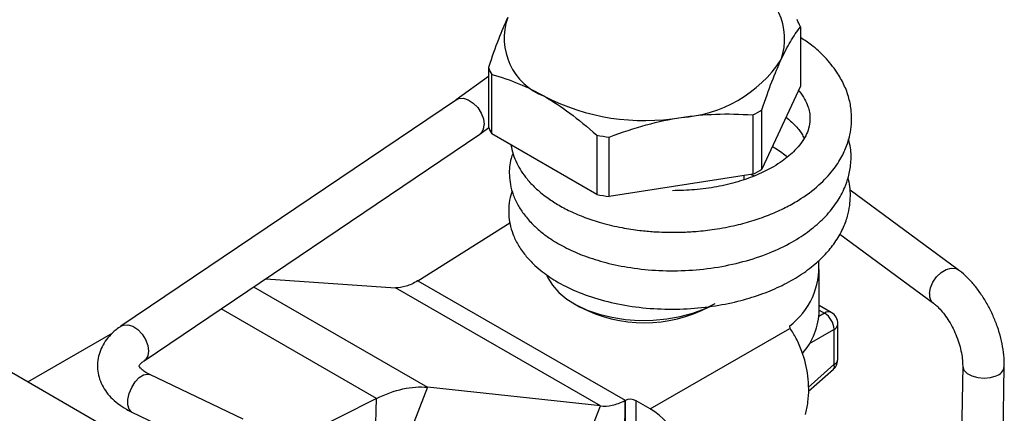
# Model space of a CAD drawing. Header units: inches. Extents: x 0.5 to 21.5, y 0.5 to 16.5.
# Tile 11 of 13: x 17.5 to 19.9, y 14.1 to 15.1. Entities that reach past the tile are written whole.
import ezdxf

# ---------------------------------------------------------------- set-up
doc = ezdxf.new("R2010")
doc.units = ezdxf.units.IN
doc.header["$LTSCALE"] = 2
doc.header["$MEASUREMENT"] = 0

msp = doc.modelspace()

# ---------------------------------------------------------------- linework, layer by layer
for p, q in [((19.3788, 15.0466), (19.3788, 14.9063)), ((18.6414, 14.9507), (18.6414, 14.8104)), ((18.6414, 14.9293), (18.5653, 14.8741)), ((18.6493, 14.7935), (18.6493, 14.9338)), ((19.3788, 14.9063), (19.2879, 14.7104)), ((18.5656, 14.8743), (17.7724, 14.3387)), ((19.2664, 14.8383), (19.2664, 14.698)), ((19.2879, 14.7104), (19.2879, 14.8507)), ((18.621, 14.793), (18.6423, 14.8084)), ((17.8275, 14.2571), (18.6207, 14.7927)), ((18.8977, 14.6501), (18.6493, 14.7935)), ((18.8977, 14.7904), (18.8977, 14.6501)), ((18.927, 14.6455), (18.927, 14.7858)), ((19.2664, 14.698), (18.927, 14.6455)), ((19.2463, 14.6859), (19.2463, 14.6949)), ((19.2628, 14.6974), (19.2697, 14.6942)), ((19.752, 14.4721), (19.4962, 14.6604)), ((18.4745, 14.4463), (18.692, 14.5834)), ((19.4717, 14.5563), (19.6936, 14.3928)), ((19.4235, 14.3762), (19.4235, 14.4726)), ((18.1147, 14.4511), (18.4215, 14.4298)), ((18.4745, 14.4463), (18.9646, 14.1634)), ((18.0859, 14.4316), (18.497, 14.1943)), ((18.9062, 14.15), (18.4215, 14.4298)), ((18.8431, 14.3923), (18.857, 14.3842)), ((19.1633, 14.3842), (19.1659, 14.3858)), ((19.4518, 14.3713), (19.4235, 14.3876)), ((18.3771, 14.1676), (18.0093, 14.3799)), ((19.4361, 14.3697), (19.4228, 14.362)), ((19.4235, 14.3769), (19.4361, 14.3697)), ((19.3528, 14.3391), (19.354, 14.3336)), ((19.4675, 14.2608), (19.4675, 14.344)), ((17.5526, 14.2073), (17.7537, 14.3233)), ((19.024, 14.1431), (19.354, 14.3336)), ((19.4006, 14.2978), (19.4583, 14.3311)), ((19.4583, 14.3311), (19.4583, 14.248)), ((19.4583, 14.248), (19.3976, 14.1941)), ((17.5138, 14.2297), (17.8953, 14.0094)), ((18.0612, 14.1189), (17.8411, 14.2243)), ((19.3977, 14.1848), (19.4569, 14.2373)), ((19.7625, 14.2447), (19.7565, 13.8798)), ((19.855, 13.8782), (19.8609, 14.2431)), ((18.497, 14.1943), (18.4553, 14.0867)), ((18.9062, 14.15), (18.497, 14.1943)), ((18.3771, 14.1676), (18.1399, 14.0491)), ((18.3741, 14.0695), (18.3771, 14.1676)), ((18.9636, 14.1629), (18.9629, 14.066)), ((18.9646, 14.1634), (18.9646, 14.0669)), ((18.9906, 14.066), (18.9906, 14.1624)), ((19.024, 14.1431), (18.9906, 14.1624)), ((17.7985, 14.1355), (18.0186, 14.0301)), ((18.8645, 14.0424), (18.9062, 14.15))]:
    msp.add_line(p, q)
at = {"flags": 128}
for points in [[(18.5656, 14.8743), (18.5714, 14.877), (18.5821, 14.8777), (18.5938, 14.8741), (18.6055, 14.8665), (18.616, 14.8557), (18.6243, 14.8427), (18.6295, 14.8288), (18.6311, 14.8154)], [(18.7797, 14.4585), (18.7819, 14.4534), (18.7927, 14.4354), (18.8076, 14.4184), (18.8265, 14.4029), (18.849, 14.3889), (18.8746, 14.377), (18.9029, 14.3672), (18.9332, 14.3597), (18.965, 14.3548), (18.9978, 14.3525), (19.0307, 14.3528), (19.0633, 14.3558), (19.0948, 14.3614), (19.1246, 14.3694), (19.1523, 14.3798), (19.1771, 14.3922), (19.1772, 14.3923)], [(19.684, 14.4157), (19.6861, 14.4291), (19.6918, 14.4428), (19.7006, 14.4554), (19.7115, 14.4659), (19.7235, 14.473), (19.7354, 14.4762), (19.7461, 14.4751), (19.752, 14.4721)], [(17.7724, 14.3387), (17.7783, 14.3414), (17.7889, 14.3421), (17.8007, 14.3384), (17.8123, 14.3308), (17.8228, 14.32), (17.831, 14.3071), (17.8362, 14.2933), (17.8379, 14.2799), (17.8359, 14.2683), (17.8304, 14.2595), (17.8278, 14.2573)], [(17.7985, 14.1355), (17.7974, 14.1362), (17.7917, 14.1425), (17.7888, 14.1526), (17.789, 14.1654), (17.7923, 14.1797), (17.7983, 14.194), (17.8065, 14.2068), (17.816, 14.217), (17.8259, 14.2235), (17.8352, 14.2256), (17.8411, 14.2243)], [(19.7625, 14.2446), (19.7625, 14.2435), (19.7655, 14.2349), (19.7729, 14.2272), (19.7842, 14.2211), (19.7982, 14.2173), (19.8134, 14.216), (19.8286, 14.2175), (19.842, 14.2216)]]:
    msp.add_lwpolyline(points, dxfattribs=at)
for centre, radius, start, end in [((19.1946, 15.0181), 0.1471, 340.539, 69.2579), ((18.8256, 15.0201), 0.1471, 160.539, 249.2579), ((19.2371, 14.9912), 0.1522, 21.3815, 28.4154), ((19.0784, 15.1374), 0.3055, 273.4335, 326.5611), ((18.7831, 15.0062), 0.1522, 201.3815, 208.4154), ((19.0095, 15.3387), 0.5137, 242.6428, 279.7711), ((19.0991, 15.1529), 0.3563, 298.0028, 301.9918), ((18.6053, 14.8136), 0.0259, 306.5792, 3.9928), ((18.7831, 14.8659), 0.1522, 201.3815, 208.4154), ((19.0058, 15.3919), 0.6111, 259.8152, 262.5987), ((19.0991, 15.0126), 0.3563, 298.0028, 301.9918), ((19.0058, 15.2516), 0.6111, 259.8152, 262.5987), ((19.2494, 14.4782), 0.1733, 306.6146, 4.5237), ((19.7099, 14.4131), 0.026, 174.2684, 231.1799), ((19.0101, 14.6781), 0.3313, 242.4729, 297.5271), ((19.2609, 14.3806), 0.1626, 318.9781, 358.4179), ((19.4453, 14.3568), 0.0158, 65.6929, 125.6176), ((19.41, 14.3289), 0.0484, 2.6055, 57.3945), ((19.4361, 14.344), 0.0315, 0, 60.0027), ((19.4518, 14.3456), 0.0158, 294.3747, 354.3052), ((19.4361, 14.2608), 0.0315, 311.5636, 0), ((19.4491, 14.2437), 0.0101, 320.5485, 24.8187), ((19.4518, 14.2624), 0.0158, 294.3747, 354.3052), ((19.8348, 14.247), 0.0264, 285.7877, 351.5289), ((18.9766, 14.1351), 0.0307, 62.8625, 112.9703), ((18.9099, 13.9647), 0.2118, 2.6055, 57.3945)]:
    msp.add_arc(centre, radius, start, end)
for points, knots in [([(18.6869, 15.0691), (18.6795, 15.0533), (18.6723, 15.036), (18.6574, 14.9972), (18.6497, 14.9756), (18.6414, 14.9507)], [0, 0, 0, 0, 0.5, 0.5, 1, 1, 1, 1]), ([(19.3334, 14.9691), (19.3407, 14.9849), (19.3479, 14.9988), (19.3629, 15.0243), (19.3705, 15.0358), (19.3788, 15.0466)], [0, 0, 0, 0, 0.5, 0.5, 1, 1, 1, 1]), ([(18.6946, 14.7673), (18.6961, 14.7599), (18.699, 14.7452), (18.7077, 14.7246), (18.7187, 14.705), (18.7332, 14.6854), (18.7528, 14.6645), (18.7771, 14.6444), (18.8048, 14.6261), (18.8348, 14.6101), (18.8694, 14.5955), (18.9103, 14.5821), (18.9539, 14.5718), (18.996, 14.5653), (19.0295, 14.5622), (19.0546, 14.561), (19.0766, 14.5606), (19.1018, 14.5609), (19.1358, 14.5628), (19.1791, 14.5678), (19.225, 14.5766), (19.2692, 14.5888), (19.3079, 14.6027), (19.3427, 14.6184), (19.3824, 14.6406), (19.4217, 14.6698), (19.4552, 14.7053), (19.4772, 14.7387), (19.4895, 14.767), (19.4967, 14.7928), (19.5003, 14.8183), (19.5, 14.8476), (19.4942, 14.8788), (19.4827, 14.9099), (19.4642, 14.9427), (19.4384, 14.9743), (19.4093, 15.0015), (19.3878, 15.0155), (19.3788, 15.0214)], [0, 0, 0, 0, 0.022262, 0.043979, 0.064706, 0.086163, 0.112261, 0.142992, 0.168361, 0.195548, 0.224565, 0.254789, 0.290349, 0.319417, 0.342059, 0.35831, 0.369785, 0.38602, 0.408614, 0.437596, 0.473023, 0.503197, 0.53257, 0.560562, 0.587191, 0.635787, 0.676796, 0.710818, 0.740944, 0.760356, 0.784108, 0.811906, 0.841222, 0.871761, 0.901855, 0.940661, 0.975213, 1, 1, 1, 1]), ([(19.2879, 14.8507), (19.2962, 14.8756), (19.3039, 14.8972), (19.3188, 14.936), (19.326, 14.9533), (19.3334, 14.9691)], [0, 0, 0, 0, 0.5, 0.5, 1, 1, 1, 1]), ([(18.6493, 14.9338), (18.6719, 14.9277), (18.6929, 14.9206), (18.7337, 14.9038), (18.7534, 14.8941), (18.7735, 14.8825)], [0, 0, 0, 0, 0.5, 0.5, 1, 1, 1, 1]), ([(18.7735, 14.8825), (18.7936, 14.8709), (18.8133, 14.8578), (18.8541, 14.8276), (18.875, 14.8105), (18.8977, 14.7904)], [0, 0, 0, 0, 0.5, 0.5, 1, 1, 1, 1]), ([(19.3743, 14.8966), (19.3749, 14.896), (19.381, 14.8891), (19.3889, 14.8763), (19.3966, 14.8595), (19.4009, 14.8432), (19.4022, 14.8263), (19.3994, 14.8079), (19.3919, 14.7887), (19.3811, 14.7714), (19.3674, 14.7555), (19.3523, 14.7415), (19.3353, 14.7284), (19.3112, 14.7129), (19.2769, 14.6958), (19.2317, 14.6797), (19.1817, 14.6677), (19.1294, 14.6603), (19.094, 14.6595), (19.0766, 14.6591)], [0, 0, 0, 0, 0.006092, 0.066057, 0.122506, 0.165956, 0.227956, 0.299263, 0.356014, 0.416657, 0.469625, 0.51394, 0.556246, 0.602794, 0.680216, 0.760421, 0.840903, 0.921539, 1, 1, 1, 1]), ([(18.927, 14.7858), (18.958, 14.7976), (18.9867, 14.8071), (19.0423, 14.8224), (19.0693, 14.8283), (19.0967, 14.8325)], [0, 0, 0, 0, 0.5, 0.5, 1, 1, 1, 1]), ([(19.0967, 14.8325), (19.1241, 14.8367), (19.1511, 14.8392), (19.2068, 14.8411), (19.2355, 14.8406), (19.2664, 14.8383)], [0, 0, 0, 0, 0.5, 0.5, 1, 1, 1, 1]), ([(19.3449, 14.8332), (19.3522, 14.8269), (19.3671, 14.8139), (19.3807, 14.7969), (19.3859, 14.7866), (19.3877, 14.7831)], [0, 0, 0, 0, 0.384449, 0.789702, 1, 1, 1, 1]), ([(18.6992, 14.7478), (18.6976, 14.7436), (18.6912, 14.7269), (18.6898, 14.7013), (18.6928, 14.6726), (18.6996, 14.6485), (18.7107, 14.6247), (18.7264, 14.601), (18.7452, 14.5797), (18.7664, 14.5608), (18.7922, 14.542), (18.8256, 14.5228), (18.8693, 14.5038), (18.92, 14.4879), (18.979, 14.4759), (19.045, 14.4694), (19.115, 14.4697), (19.1849, 14.4775), (19.2519, 14.4924), (19.3125, 14.5135), (19.3639, 14.5392), (19.4056, 14.5674), (19.4394, 14.598), (19.4658, 14.6312), (19.4829, 14.6628), (19.4936, 14.6937), (19.499, 14.7251), (19.499, 14.7554), (19.4945, 14.7741), (19.4929, 14.7808)], [0, 0, 0, 0, 0.014455, 0.057145, 0.081771, 0.109071, 0.138579, 0.165962, 0.197435, 0.223535, 0.24859, 0.286976, 0.326491, 0.369071, 0.41541, 0.46562, 0.517395, 0.568958, 0.620382, 0.671469, 0.719071, 0.762117, 0.802313, 0.843536, 0.882275, 0.908548, 0.941932, 0.978982, 1, 1, 1, 1]), ([(19.3126, 14.7637), (19.3153, 14.7623), (19.3293, 14.7547), (19.3397, 14.7458), (19.3482, 14.7387)], [0, 0, 0, 0, 0.193085, 1, 1, 1, 1]), ([(18.6977, 14.6577), (18.6965, 14.6548), (18.6921, 14.6439), (18.6895, 14.625), (18.6889, 14.6017), (18.692, 14.5792), (18.699, 14.5554), (18.7109, 14.5307), (18.7273, 14.5071), (18.7457, 14.487), (18.7691, 14.4664), (18.8019, 14.4438), (18.849, 14.42), (18.9068, 14.3999), (18.9719, 14.3858), (19.0409, 14.3786), (19.1106, 14.3788), (19.177, 14.3858), (19.2369, 14.3982), (19.2894, 14.4147), (19.3361, 14.4346), (19.3779, 14.4581), (19.4116, 14.483), (19.4392, 14.5093), (19.4617, 14.537), (19.4795, 14.5674), (19.4904, 14.5968), (19.4958, 14.623), (19.4974, 14.6465), (19.4964, 14.6689), (19.4932, 14.6831), (19.4916, 14.6899)], [0, 0, 0, 0, 0.010097, 0.038021, 0.061639, 0.08559, 0.1117, 0.142232, 0.173208, 0.199904, 0.223735, 0.264208, 0.311278, 0.36242, 0.413747, 0.465243, 0.516942, 0.566383, 0.612008, 0.653913, 0.693562, 0.733259, 0.773452, 0.803584, 0.837479, 0.874508, 0.906809, 0.932405, 0.955796, 0.978777, 1, 1, 1, 1]), ([(19.8609, 14.2431), (19.8609, 14.2477), (19.8609, 14.261), (19.8585, 14.2835), (19.853, 14.3105), (19.845, 14.3374), (19.8346, 14.3637), (19.822, 14.389), (19.8076, 14.4129), (19.7913, 14.4349), (19.7737, 14.4542), (19.7603, 14.4659), (19.753, 14.4714), (19.752, 14.4721)], [0, 0, 0, 0, 0.056688, 0.161444, 0.265138, 0.367973, 0.470314, 0.572637, 0.675349, 0.778941, 0.884008, 0.984795, 1, 1, 1, 1]), ([(18.4736, 14.4457), (18.4645, 14.4401), (18.4554, 14.4358), (18.4378, 14.4305), (18.4294, 14.4294), (18.4215, 14.4298)], [0, 0, 0, 0, 0.1032592, 0.1032592, 0.2065183, 0.2065183, 0.2065183, 0.2065183]), ([(18.4745, 14.4463), (18.4744, 14.4462), (18.4742, 14.4461), (18.4739, 14.4459), (18.4738, 14.4458), (18.4736, 14.4457)], [0, 0, 0, 0, 0.001714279, 0.001714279, 0.003428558, 0.003428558, 0.003428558, 0.003428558]), ([(19.6936, 14.3928), (19.6953, 14.3915), (19.7001, 14.3879), (19.709, 14.3793), (19.7197, 14.3664), (19.7303, 14.3508), (19.7401, 14.3332), (19.7485, 14.3141), (19.7552, 14.2946), (19.7598, 14.2756), (19.7623, 14.2585), (19.7625, 14.2491), (19.7625, 14.2447)], [0, 0, 0, 0, 0.054462, 0.15479, 0.257937, 0.364046, 0.472267, 0.581684, 0.691403, 0.800295, 0.907458, 1, 1, 1, 1]), ([(17.7724, 14.3387), (17.7686, 14.336), (17.7586, 14.3289), (17.7449, 14.3158), (17.7324, 14.2992), (17.7234, 14.2815), (17.7179, 14.2625), (17.7163, 14.2426), (17.7189, 14.2227), (17.7253, 14.2038), (17.7353, 14.1862), (17.7487, 14.1699), (17.7654, 14.155), (17.7825, 14.1436), (17.7942, 14.1377), (17.7985, 14.1355)], [0, 0, 0, 0, 0.053047, 0.138164, 0.219485, 0.297494, 0.373333, 0.454418, 0.533353, 0.611501, 0.690667, 0.772561, 0.858257, 0.94771, 1, 1, 1, 1]), ([(19.3908, 14.1299), (19.3935, 14.1393), (19.3955, 14.1491), (19.3993, 14.1794), (19.3991, 14.2003), (19.3938, 14.2413), (19.3889, 14.261), (19.3785, 14.2899), (19.374, 14.3002), (19.3643, 14.3187), (19.3592, 14.3268), (19.354, 14.3336)], [0, 0, 0, 0, 0.0789561, 0.0789561, 0.2372305, 0.2372305, 0.3954967, 0.3954967, 0.494179, 0.494179, 0.5928616, 0.5928616, 0.5928616, 0.5928616]), ([(17.8411, 14.2243), (17.8388, 14.2254), (17.8324, 14.2286), (17.8243, 14.2342), (17.8182, 14.2401), (17.8156, 14.2442), (17.8153, 14.2456), (17.8154, 14.2447), (17.8152, 14.2447), (17.8167, 14.2475), (17.8205, 14.252), (17.8253, 14.2555), (17.8275, 14.2571)], [0, 0, 0, 0, 0.055193, 0.15876, 0.261001, 0.36409, 0.472298, 0.597608, 0.716158, 0.819475, 0.917011, 1, 1, 1, 1]), ([(18.3771, 14.1676), (18.398, 14.1782), (18.4189, 14.1859), (18.4593, 14.1949), (18.4788, 14.1962), (18.497, 14.1943)], [0, 0, 0, 0, 0.2202714, 0.2202714, 0.4405429, 0.4405429, 0.4405429, 0.4405429]), ([(18.9062, 14.15), (18.915, 14.149), (18.9243, 14.1496), (18.9436, 14.154), (18.9536, 14.1577), (18.9636, 14.1629)], [0, 0, 0, 0, 0.1032592, 0.1032592, 0.2065183, 0.2065183, 0.2065183, 0.2065183]), ([(18.9636, 14.1629), (18.9638, 14.163), (18.9639, 14.1631), (18.9643, 14.1632), (18.9645, 14.1633), (18.9646, 14.1634)], [0, 0, 0, 0, 0.001719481, 0.001719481, 0.003444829, 0.003444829, 0.003444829, 0.003444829])]:
    msp.add_open_spline(points, degree=3, knots=knots)

doc.saveas('drawing.dxf')
